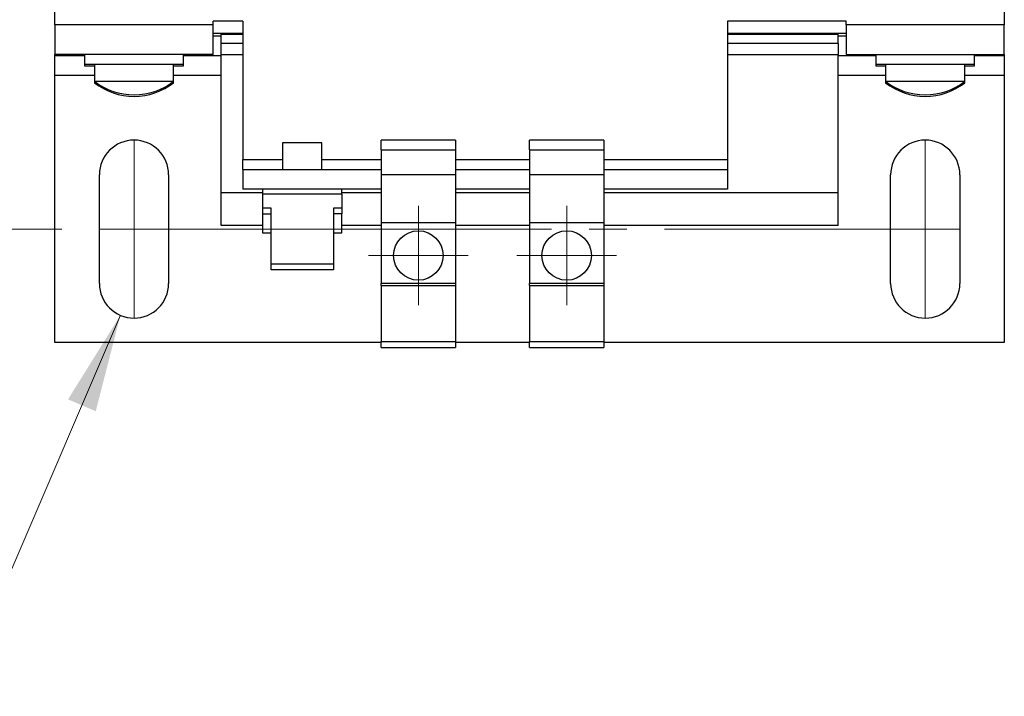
# Model space of a CAD drawing. Header units: millimetres. Extents: x 19 to 819, y 19 to 629.
# Tile 3 of 17: x 163 to 263, y 387 to 455. Entities that reach past the tile are written whole.
import ezdxf

# ---------------------------------------------------------------- set-up
doc = ezdxf.new("R2010")
doc.units = ezdxf.units.MM
doc.header["$LTSCALE"] = 3
doc.linetypes.add('SLD-Center', pattern=[19.05, 15.24, -1.27, 1.27, -1.27])
doc.linetypes.add('SLD-Solid', pattern=[0])
doc.styles.add('SLDTEXTSTYLE0', font='VERDANA.TTF')
doc.dimstyles.new('SLDDIMSTYLE1', dxfattribs={"dimtxt": 6.474023, "dimasz": 9.906, "dimexe": 0, "dimexo": 0.0625, "dimgap": 1.618506, "dimtad": 0, "dimtih": 1, "dimtoh": 1, "dimrnd": 1e-09, "dimzin": 12, "dimdsep": 46, "dimtxsty": 'SLDTEXTSTYLE0', "dimsah": 1, "dimcen": 0.09, "dimadec": 0, "dimazin": 3, "dimtfac": 1, "dimtofl": 0, "dimtmove": 0, "dimatfit": 3, "dimfxl": 0, "dimfrac": 2, "dimtolj": 1, "dimtzin": 12, "dimarcsym": 0})
doc.dimstyles.new('SLDDIMSTYLE4', dxfattribs={"dimtxt": 6.474023, "dimasz": 9.906, "dimexe": 0, "dimexo": 0.0625, "dimgap": 1.618506, "dimtad": 0, "dimtih": 1, "dimtoh": 1, "dimrnd": 1e-09, "dimzin": 4, "dimdsep": 46, "dimtxsty": 'SLDTEXTSTYLE0', "dimsah": 1, "dimcen": 0, "dimadec": 0, "dimazin": 1, "dimtfac": 1, "dimtofl": 0, "dimtmove": 0, "dimatfit": 3, "dimfxl": 0, "dimfrac": 2, "dimtolj": 1, "dimtzin": 12, "dimarcsym": 0})

# ---------------------------------------------------------------- blocks, each defined once
blk = doc.blocks.new('_D_7')
at = {"color": 7, "linetype": 'SLD-Solid', "lineweight": 0}
for p, q in [((167.297, 533.116), (120.394, 533.116)), ((129.919, 533.116), (129.919, 493.673)), ((120.299, 481.934), (118.125, 481.934)), ((118.125, 481.934), (118.125, 471.645)), ((139.538, 481.934), (141.712, 481.934)), ((141.712, 481.934), (141.712, 471.645)), ((118.125, 471.645), (120.299, 471.645)), ((141.712, 471.645), (139.538, 471.645)), ((129.919, 434.056), (129.919, 470.196)), ((167.297, 434.056), (120.394, 434.056))]:
    blk.add_line(p, q, dxfattribs=at)
at = {"color": 7, "linetype": 'SLD-Solid', "lineweight": 18}
for points in [[(129.919, 533.116), (128.395, 523.21), (131.443, 523.21)], [(129.919, 434.056), (131.443, 443.962), (128.395, 443.962)]]:
    blk.add_solid(points, dxfattribs=at)
at = {"color": 7, "linetype": 'SLD-Solid', "lineweight": 18, "char_height": 6.35, "attachment_point": 1, "style": 'SLDTEXTSTYLE0'}
for s, insert in [('99.1', (120.299, 491.449)), ('3.90', (120.299, 479.71))]:
    blk.add_mtext(s, dxfattribs=dict(at, insert=insert))
blk = doc.blocks.new('_D_9')
at = {"color": 7, "linetype": 'SLD-Solid', "lineweight": 0}
for p, q in [((173.23, 425.339), (162.253, 399.688)), ((117.235, 409.09), (115.061, 409.09)), ((115.061, 409.09), (115.061, 398.801)), ((136.474, 409.09), (138.648, 409.09)), ((138.648, 409.09), (138.648, 398.801)), ((162.253, 399.688), (145.584, 399.688)), ((115.061, 398.801), (117.235, 398.801)), ((138.648, 398.801), (136.474, 398.801))]:
    blk.add_line(p, q, dxfattribs=at)
at = {"color": 7, "linetype": 'SLD-Solid', "lineweight": 18}
blk.add_solid([(173.23, 425.339), (167.931, 416.831), (170.734, 415.632)], dxfattribs=at)
at = {"color": 7, "linetype": 'SLD-Solid', "lineweight": 18, "char_height": 6.35, "attachment_point": 1, "style": 'SLDTEXTSTYLE0'}
for s, insert in [('%%c', (115.041, 418.604)), ('7.0', (124.816, 418.604)), ('0.28', (117.235, 406.866)), ('X4', (121.263, 395.127))]:
    blk.add_mtext(s, dxfattribs=dict(at, insert=insert))
blk = doc.blocks.new('SW_CENTERMARKSYMBOL_7')
at = {"color": 0, "linetype": 'SLD-Solid', "lineweight": 18}
for p, q in [((0, 2.54), (0, 5.04)), ((0, 0), (0, 2.54)), ((-2.54, 0), (-5.04, 0)), ((0, 0), (-2.54, 0)), ((0, 0), (0, -2.54)), ((0, 0), (2.54, 0)), ((2.54, 0), (5.04, 0)), ((0, -2.54), (0, -5.04))]:
    blk.add_line(p, q, dxfattribs=at)
blk = doc.blocks.new('SW_CENTERMARKSYMBOL_8')
at = {"color": 0, "linetype": 'SLD-Solid', "lineweight": 18}
for p, q in [((0, 2.54), (0, 5.04)), ((0, 0), (0, 2.54)), ((-2.54, 0), (-5.04, 0)), ((0, 0), (-2.54, 0)), ((0, 0), (0, -2.54)), ((0, 0), (2.54, 0)), ((2.54, 0), (5.04, 0)), ((0, -2.54), (0, -5.04))]:
    blk.add_line(p, q, dxfattribs=at)

msp = doc.modelspace()

# ---------------------------------------------------------------- linework, layer by layer
for p, q in [((166.612, 454.736), (166.612, 512.436)), ((262.612, 512.436), (262.612, 454.736)), ((185.612, 455.086), (182.612, 455.086)), ((182.612, 454.736), (182.612, 455.086)), ((185.612, 455.086), (185.612, 441.086)), ((246.612, 455.086), (234.612, 455.086)), ((234.612, 455.086), (234.612, 441.086)), ((246.612, 454.736), (246.612, 455.086)), ((182.612, 454.736), (166.612, 454.736)), ((166.612, 454.736), (166.612, 451.736)), ((182.612, 451.736), (182.612, 454.736)), ((262.612, 454.736), (246.612, 454.736)), ((246.612, 454.736), (246.612, 451.736)), ((262.612, 451.736), (262.612, 454.736)), ((185.612, 453.836), (182.612, 453.836)), ((183.412, 453.586), (182.612, 453.586)), ((183.412, 453.736), (183.412, 453.836)), ((185.612, 453.736), (183.412, 453.736)), ((183.412, 452.836), (183.412, 453.736)), ((246.612, 453.836), (234.612, 453.836)), ((245.812, 453.736), (234.612, 453.736)), ((245.812, 453.736), (245.812, 453.836)), ((245.812, 452.836), (245.812, 453.736)), ((246.612, 453.586), (245.812, 453.586)), ((185.612, 452.836), (183.412, 452.836)), ((183.412, 451.736), (183.412, 452.836)), ((245.812, 452.836), (234.612, 452.836)), ((245.812, 452.836), (245.812, 451.736)), ((182.612, 451.736), (166.612, 451.736)), ((166.612, 451.586), (166.612, 451.736)), ((169.612, 451.586), (166.612, 451.586)), ((166.612, 449.586), (166.612, 451.586)), ((169.612, 451.736), (169.612, 450.736)), ((179.612, 450.736), (179.612, 451.736)), ((182.112, 451.586), (179.612, 451.586)), ((182.112, 451.736), (182.112, 451.586)), ((183.412, 451.586), (182.112, 451.586)), ((183.412, 451.736), (185.612, 451.736)), ((183.412, 437.736), (183.412, 451.736)), ((234.612, 451.736), (245.812, 451.736)), ((245.812, 437.736), (245.812, 451.736)), ((247.112, 451.586), (245.812, 451.586)), ((246.612, 451.736), (262.612, 451.736)), ((247.112, 451.736), (247.112, 451.586)), ((249.612, 451.586), (247.112, 451.586)), ((249.612, 451.736), (249.612, 450.736)), ((259.612, 450.736), (259.612, 451.736)), ((262.612, 451.586), (259.612, 451.586)), ((262.612, 451.736), (262.612, 451.586)), ((262.612, 451.586), (262.612, 449.586)), ((169.612, 450.736), (169.612, 450.586)), ((169.612, 450.736), (179.612, 450.736)), ((169.612, 450.586), (170.612, 450.586)), ((170.612, 450.736), (170.612, 449.013)), ((178.612, 449.013), (178.612, 450.736)), ((178.612, 450.586), (179.612, 450.586)), ((179.612, 450.586), (179.612, 450.736)), ((249.612, 450.736), (249.612, 450.586)), ((249.612, 450.736), (259.612, 450.736)), ((249.612, 450.586), (250.612, 450.586)), ((250.612, 450.736), (250.612, 449.013)), ((258.612, 449.013), (258.612, 450.736)), ((258.612, 450.586), (259.612, 450.586)), ((259.612, 450.586), (259.612, 450.736)), ((166.612, 422.586), (166.612, 449.586)), ((170.612, 449.586), (166.612, 449.586)), ((183.412, 449.586), (178.612, 449.586)), ((250.612, 449.586), (245.812, 449.586)), ((262.612, 449.586), (258.612, 449.586)), ((262.612, 449.586), (262.612, 422.586)), ((170.612, 449.013), (170.612, 448.863)), ((170.612, 449.013), (178.612, 449.013)), ((170.612, 448.863), (170.812, 448.863)), ((178.412, 448.863), (178.612, 448.863)), ((178.612, 448.863), (178.612, 449.013)), ((250.612, 449.013), (250.612, 448.863)), ((250.612, 449.013), (258.612, 449.013)), ((250.612, 448.863), (250.812, 448.863)), ((258.412, 448.863), (258.612, 448.863)), ((258.612, 448.863), (258.612, 449.013)), ((189.612, 442.786), (189.612, 440.086)), ((193.612, 442.786), (189.612, 442.786)), ((193.612, 440.086), (193.612, 442.786)), ((207.112, 443.069), (199.612, 443.069)), ((199.612, 442.086), (199.612, 443.069)), ((199.612, 442.086), (207.112, 442.086)), ((199.612, 442.086), (199.612, 439.586)), ((207.112, 443.069), (207.112, 442.086)), ((207.112, 442.086), (207.112, 439.586)), ((222.112, 443.069), (214.612, 443.069)), ((214.612, 442.086), (214.612, 443.069)), ((214.612, 442.086), (222.112, 442.086)), ((214.612, 442.086), (214.612, 439.586)), ((222.112, 443.069), (222.112, 442.086)), ((222.112, 442.086), (222.112, 439.586)), ((185.612, 440.086), (185.612, 441.086)), ((185.612, 441.086), (189.612, 441.086)), ((193.612, 441.086), (199.612, 441.086)), ((207.112, 441.086), (214.612, 441.086)), ((222.112, 441.086), (234.612, 441.086)), ((234.612, 441.086), (234.612, 440.086)), ((185.612, 440.086), (199.612, 440.086)), ((185.612, 440.086), (185.612, 438.086)), ((207.112, 440.086), (214.612, 440.086)), ((222.112, 440.086), (234.612, 440.086)), ((234.612, 440.086), (234.612, 438.086)), ((171.107, 428.556), (171.107, 439.556)), ((178.107, 439.556), (178.107, 428.556)), ((199.612, 439.586), (207.112, 439.586)), ((199.612, 439.586), (199.612, 434.736)), ((207.112, 439.586), (207.112, 434.736)), ((214.612, 439.586), (222.112, 439.586)), ((214.612, 439.586), (214.612, 434.736)), ((222.112, 439.586), (222.112, 434.736)), ((251.117, 428.556), (251.117, 439.556)), ((258.117, 439.556), (258.117, 428.556)), ((187.612, 437.736), (183.412, 437.736)), ((183.412, 434.437), (183.412, 437.736)), ((199.612, 438.086), (185.612, 438.086)), ((187.612, 438.086), (187.612, 437.586)), ((187.612, 437.586), (187.612, 436.172)), ((195.612, 437.586), (187.612, 437.586)), ((195.612, 437.586), (195.612, 438.086)), ((199.612, 437.736), (195.612, 437.736)), ((195.612, 437.586), (195.612, 436.172)), ((214.612, 438.086), (207.112, 438.086)), ((214.612, 437.736), (207.112, 437.736)), ((234.612, 438.086), (222.112, 438.086)), ((245.812, 437.736), (222.112, 437.736)), ((245.812, 434.437), (245.812, 437.736)), ((188.462, 436.172), (187.612, 436.172)), ((187.612, 436.172), (187.612, 435.606)), ((188.462, 430.515), (188.462, 436.172)), ((195.612, 436.172), (194.762, 436.172)), ((194.762, 436.172), (194.762, 430.515)), ((195.612, 436.172), (195.612, 435.606)), ((187.612, 435.606), (187.612, 433.686)), ((187.612, 435.606), (188.462, 435.606)), ((195.612, 435.606), (194.762, 435.606)), ((195.612, 433.686), (195.612, 435.606)), ((187.612, 434.437), (183.412, 434.437)), ((199.612, 434.437), (195.612, 434.437)), ((199.612, 434.736), (207.112, 434.736)), ((199.612, 434.736), (199.612, 428.565)), ((207.112, 434.736), (207.112, 428.565)), ((214.612, 434.437), (207.112, 434.437)), ((214.612, 434.736), (222.112, 434.736)), ((214.612, 434.736), (214.612, 428.565)), ((222.112, 434.736), (222.112, 428.565)), ((245.812, 434.437), (222.112, 434.437)), ((187.612, 433.686), (188.462, 433.686)), ((194.762, 433.686), (195.612, 433.686)), ((194.762, 430.515), (188.462, 430.515)), ((188.462, 429.949), (188.462, 430.515)), ((194.762, 430.515), (194.762, 429.949)), ((194.762, 429.949), (188.462, 429.949)), ((207.112, 428.565), (199.612, 428.565)), ((199.612, 428.336), (199.612, 428.565)), ((199.612, 428.336), (207.112, 428.336)), ((199.612, 428.336), (199.612, 422.69)), ((207.112, 428.565), (207.112, 428.336)), ((207.112, 428.336), (207.112, 422.69)), ((222.112, 428.565), (214.612, 428.565)), ((214.612, 428.336), (214.612, 428.565)), ((214.612, 428.336), (222.112, 428.336)), ((214.612, 428.336), (214.612, 422.69)), ((222.112, 428.565), (222.112, 428.336)), ((222.112, 428.336), (222.112, 422.69)), ((199.612, 422.586), (166.612, 422.586)), ((199.612, 422.69), (207.112, 422.69)), ((199.612, 422.086), (199.612, 422.69)), ((207.112, 422.69), (207.112, 422.086)), ((214.612, 422.586), (207.112, 422.586)), ((214.612, 422.69), (222.112, 422.69)), ((214.612, 422.086), (214.612, 422.69)), ((222.112, 422.69), (222.112, 422.086)), ((262.612, 422.586), (222.112, 422.586)), ((199.612, 422.086), (207.112, 422.086)), ((214.612, 422.086), (222.112, 422.086))]:
    msp.add_line(p, q)
at = {"color": 7, "linetype": 'SLD-Center', "lineweight": 18}
for p, q in [((174.607, 443.056), (174.607, 425.056)), ((254.617, 443.056), (254.617, 425.056)), ((171.107, 434.056), (258.117, 434.056))]:
    msp.add_line(p, q, dxfattribs=at)
for centre in [(203.362, 431.386), (218.362, 431.386)]:
    msp.add_circle(centre, 2.5)
for centre, radius, start, end in [((174.612, 454.136), 6.5, 232.02013, 270), ((174.612, 453.986), 6.5, 232.02013, 270), ((174.612, 454.136), 6.5, 270, 307.97987), ((174.612, 453.986), 6.5, 270, 307.97987), ((254.612, 454.136), 6.5, 232.02013, 270), ((254.612, 453.986), 6.5, 232.02013, 270), ((254.612, 454.136), 6.5, 270, 307.97987), ((254.612, 453.986), 6.5, 270, 307.97987), ((174.607, 439.556), 3.5, 0, 180), ((254.617, 439.556), 3.5, 0, 180), ((174.607, 428.556), 3.5, 180, 0), ((254.617, 428.556), 3.5, 180, 0)]:
    msp.add_arc(centre, radius, start, end)

# ---------------------------------------------------------------- block references
at = {"color": 7, "linetype": 'Continuous', "lineweight": 0}
for name, p in [('SW_CENTERMARKSYMBOL_7', (203.362, 431.386)), ('SW_CENTERMARKSYMBOL_8', (218.362, 431.386))]:
    msp.add_blockref(name, p, dxfattribs=at)

# ---------------------------------------------------------------- dimensions: what is measured, and where the dimension line sits
at = {"color": 7, "linetype": 'SLD-Solid', "lineweight": 18}
dim = msp.add_linear_dim(base=(129.919, 434.056), p1=(171.107, 533.116), p2=(171.107, 434.056), angle=90, dimstyle='SLDDIMSTYLE1', dxfattribs=at)
dim.commit()
dim.dimension.update_dxf_attribs({"geometry": '_D_7', "text_midpoint": (129.919, 481.934), "dimtype": 160})
dim = msp.add_diameter_dim_2p(p1=(175.984, 431.774), p2=(173.23, 425.339), text='<>\\PX4', dimstyle='SLDDIMSTYLE4', dxfattribs=at)
dim.commit()
dim.dimension.update_dxf_attribs({"geometry": '_D_9', "text_midpoint": (126.854, 403.034), "dimtype": 163})

doc.saveas('drawing.dxf')
